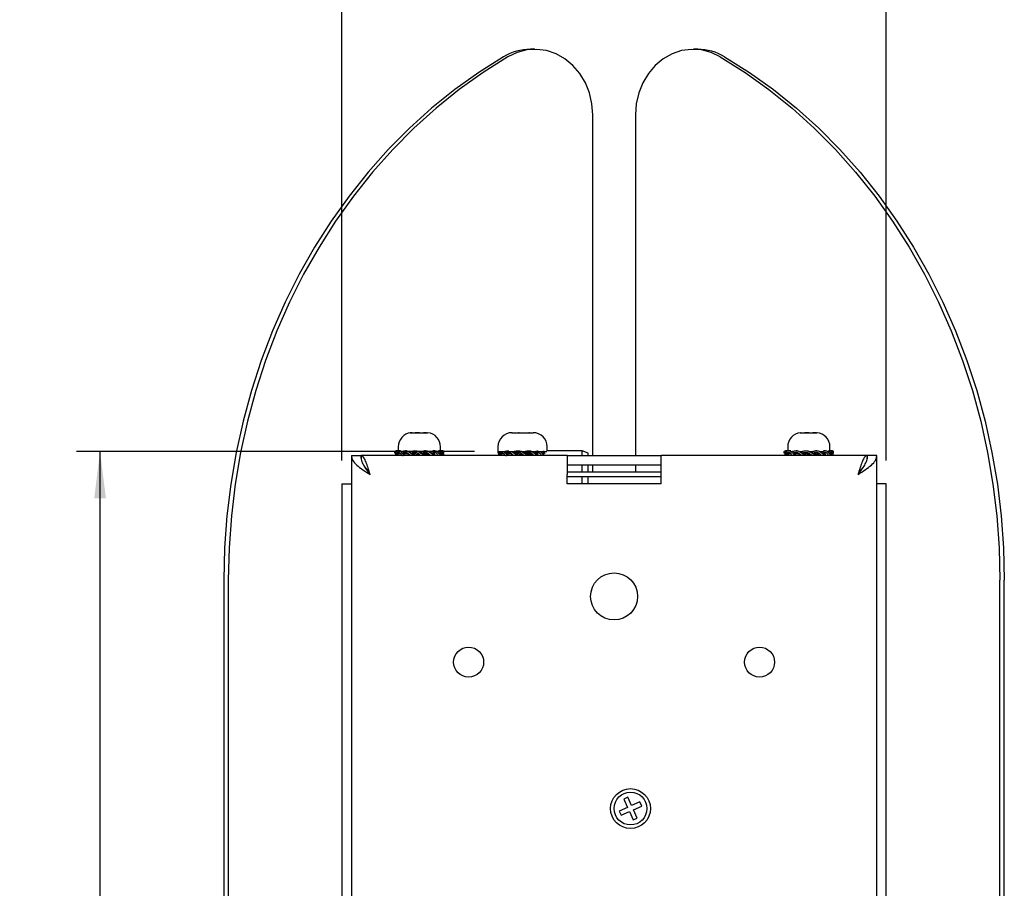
# Model space of a CAD drawing. Header units: millimetres. Extents: x 32 to 2082, y 47 to 1482.
# Tile 8 of 10: x 1032 to 1242, y 1042 to 1227. Entities that reach past the tile are written whole.
import ezdxf

# ---------------------------------------------------------------- set-up
doc = ezdxf.new("R2010")
doc.units = ezdxf.units.MM
doc.header["$LTSCALE"] = 5
doc.linetypes.add('SLD-Solido', pattern=[0])
doc.layers.add('QUOTE', color=1, linetype='SLD-Solido')
doc.styles.add('SLDTEXTSTYLE3', font='GOTHIC.TTF', dxfattribs={"width": 0.913})
doc.dimstyles.new('SLDDIMSTYLE0', dxfattribs={"dimtxt": 13.229167, "dimasz": 10, "dimexe": 0, "dimexo": 0.0625, "dimgap": 3.307292, "dimtad": 1, "dimdec": 1, "dimrnd": 1e-09, "dimzin": 12, "dimdsep": 46, "dimtxsty": 'SLDTEXTSTYLE3', "dimsah": 1, "dimcen": 0.09, "dimadec": 0, "dimazin": 3, "dimtfac": 1, "dimtdec": 1, "dimtofl": 0, "dimtmove": 0, "dimatfit": 3, "dimfxl": 1, "dimfrac": 2, "dimtolj": 1, "dimtzin": 12, "dimarcsym": 0})

# ---------------------------------------------------------------- blocks, each defined once
blk = doc.blocks.new('_D_3')
at = {"layer": 'QUOTE', "transparency": 16777216}
for p, q in [((1128.94, 1134.87), (1044.14, 1134.87)), ((1049.14, 856.98), (1049.14, 1134.87)), ((1099.79, 856.98), (1044.14, 856.98))]:
    blk.add_line(p, q, dxfattribs=at)
for points in [[(1049.14, 1134.87), (1047.89, 1124.87), (1050.39, 1124.87)], [(1049.14, 856.98), (1050.39, 866.98), (1047.89, 866.98)]]:
    blk.add_solid(points, dxfattribs=at)
at = {"layer": 'QUOTE', "transparency": 16777216, "insert": (1032.24, 978.8), "char_height": 13.229, "attachment_point": 1, "rotation": 90, "style": 'SLDTEXTSTYLE3'}
blk.add_mtext('277,9', dxfattribs=at)
blk = doc.blocks.new('_D_4')
at = {"layer": 'QUOTE', "transparency": 16777216}
for p, q in [((1100.69, 1132.98), (1100.69, 1275.57)), ((1216.69, 1132.98), (1216.69, 1275.57)), ((1100.69, 1270.57), (1216.69, 1270.57))]:
    blk.add_line(p, q, dxfattribs=at)
for points in [[(1100.69, 1270.57), (1110.69, 1269.32), (1110.69, 1271.82)], [(1216.69, 1270.57), (1206.69, 1271.82), (1206.69, 1269.32)]]:
    blk.add_solid(points, dxfattribs=at)
at = {"layer": 'QUOTE', "transparency": 16777216, "insert": (1149.57, 1287.47), "char_height": 13.229, "attachment_point": 1, "style": 'SLDTEXTSTYLE3'}
blk.add_mtext('116', dxfattribs=at)

msp = doc.modelspace()

# ---------------------------------------------------------------- linework, layer by layer
for p, q in [((1141.8, 1220.57), (1140.86, 1220.57)), ((1176.52, 1220.57), (1175.58, 1220.57)), ((1154.16, 1133.98), (1154.16, 1206.57)), ((1163.22, 1206.57), (1163.22, 1133.98)), ((1136.95, 1138.87), (1136.91, 1138.87)), ((1136.91, 1138.87), (1136.98, 1138.87)), ((1136.94, 1138.87), (1136.95, 1138.87)), ((1136.98, 1138.87), (1136.95, 1138.87)), ((1136.98, 1138.87), (1138.29, 1138.87)), ((1138.29, 1138.87), (1138.36, 1138.87)), ((1138.49, 1138.87), (1138.29, 1138.87)), ((1138.36, 1138.87), (1138.49, 1138.87)), ((1138.49, 1138.87), (1140.52, 1138.87)), ((1140.52, 1138.87), (1140.64, 1138.87)), ((1140.69, 1138.87), (1140.52, 1138.87)), ((1140.64, 1138.87), (1140.69, 1138.87)), ((1140.69, 1138.87), (1141.44, 1138.87)), ((1112.69, 1135.87), (1112.69, 1135.02)), ((1121.69, 1135.02), (1121.69, 1135.87)), ((1133.94, 1135.87), (1133.94, 1134.87)), ((1144.44, 1134.98), (1144.44, 1135.87)), ((1195.69, 1135.87), (1195.69, 1134.99)), ((1204.69, 1134.99), (1204.69, 1135.87)), ((1102.69, 1133.98), (1104.69, 1133.98)), ((1102.69, 1133.98), (1102.69, 856.98)), ((1104.79, 1133.98), (1104.79, 1133.32)), ((1148.69, 1133.98), (1104.79, 1133.98)), ((1111.95, 1134.87), (1112.11, 1135.01)), ((1111.97, 1134.48), (1111.95, 1134.87)), ((1112.2, 1134.48), (1111.97, 1134.48)), ((1112.07, 1134.38), (1112.06, 1133.98)), ((1112.3, 1134.38), (1112.07, 1134.38)), ((1112.2, 1134.48), (1112.14, 1134.87)), ((1112.69, 1135.02), (1112.16, 1135.02)), ((1112.51, 1134.48), (1112.2, 1134.48)), ((1112.51, 1134.48), (1113.11, 1134.53)), ((1112.59, 1134.38), (1112.59, 1133.98)), ((1113.18, 1134.38), (1112.59, 1134.38)), ((1113.18, 1135.02), (1112.75, 1135.02)), ((1113.41, 1134.48), (1113.33, 1134.87)), ((1113.59, 1134.48), (1113.41, 1134.48)), ((1113.59, 1134.48), (1114.04, 1134.53)), ((1114.02, 1134.38), (1113.98, 1134.38)), ((1114.02, 1134.38), (1114.03, 1133.98)), ((1114.73, 1134.38), (1114.02, 1134.38)), ((1114.47, 1135.02), (1114.23, 1135.02)), ((1114.73, 1134.33), (1114.9, 1134.33)), ((1114.81, 1134.33), (1114.82, 1133.98)), ((1115.05, 1134.87), (1115.24, 1134.87)), ((1115.3, 1134.77), (1115.22, 1134.83)), ((1115.38, 1134.48), (1115.28, 1134.87)), ((1115.38, 1134.48), (1115.59, 1134.53)), ((1115.38, 1134.48), (1115.38, 1134.48)), ((1116.07, 1134.38), (1116.1, 1133.98)), ((1116.47, 1134.38), (1116.07, 1134.38)), ((1116.29, 1135.02), (1116.28, 1135.02)), ((1116.48, 1134.33), (1117.06, 1134.33)), ((1116.52, 1134.33), (1116.54, 1133.98)), ((1116.98, 1134.87), (1117.19, 1134.87)), ((1117.05, 1134.83), (1117.18, 1134.83)), ((1117.22, 1134.71), (1117.19, 1134.87)), ((1117.25, 1134.87), (1117.61, 1134.87)), ((1117.53, 1134.48), (1117.7, 1134.48)), ((1117.7, 1134.48), (1117.61, 1134.87)), ((1118.52, 1135.02), (1118.3, 1135.02)), ((1118.35, 1134.38), (1118.38, 1133.98)), ((1118.36, 1134.38), (1118.35, 1134.38)), ((1118.36, 1134.38), (1118.37, 1134.33)), ((1118.37, 1134.33), (1118.39, 1133.98)), ((1118.37, 1134.33), (1118.92, 1134.33)), ((1119.2, 1134.87), (1119.86, 1134.87)), ((1119.65, 1134.48), (1119.92, 1134.48)), ((1119.92, 1134.48), (1119.86, 1134.87)), ((1120.02, 1134.38), (1120.4, 1134.38)), ((1120.5, 1135.02), (1120.08, 1135.02)), ((1120.4, 1134.38), (1120.42, 1133.98)), ((1120.4, 1134.37), (1120.43, 1134.33)), ((1120.91, 1134.87), (1121.57, 1134.87)), ((1121.81, 1135.02), (1121.29, 1135.02)), ((1121.29, 1134.48), (1121.6, 1134.48)), ((1121.56, 1134.38), (1121.81, 1134.38)), ((1121.6, 1134.48), (1121.57, 1134.87)), ((1122.21, 1135.02), (1121.81, 1135.02)), ((1121.81, 1134.38), (1121.82, 1133.98)), ((1121.97, 1134.87), (1122.42, 1134.87)), ((1122.11, 1134.48), (1122.4, 1134.48)), ((1122.3, 1134.38), (1122.31, 1133.98)), ((1122.4, 1134.48), (1122.42, 1134.87)), ((1133.94, 1134.87), (1134.13, 1134.87)), ((1133.97, 1134.48), (1133.95, 1134.87)), ((1134.2, 1134.48), (1133.97, 1134.48)), ((1134.07, 1134.38), (1134.06, 1133.98)), ((1134.3, 1134.38), (1134.07, 1134.38)), ((1134.2, 1134.48), (1134.14, 1134.87)), ((1134.17, 1134.87), (1144.38, 1134.87)), ((1134.51, 1134.48), (1134.2, 1134.48)), ((1134.47, 1134.4), (1134.59, 1134.38)), ((1134.51, 1134.48), (1135.11, 1134.53)), ((1134.59, 1134.38), (1134.59, 1133.98)), ((1135.18, 1134.38), (1134.59, 1134.38)), ((1135.41, 1134.48), (1135.33, 1134.87)), ((1135.59, 1134.48), (1135.41, 1134.48)), ((1135.59, 1134.48), (1136.04, 1134.53)), ((1136.02, 1134.38), (1135.98, 1134.38)), ((1136.02, 1134.38), (1136.03, 1133.98)), ((1136.73, 1134.38), (1136.02, 1134.38)), ((1136.73, 1134.33), (1136.9, 1134.33)), ((1136.81, 1134.33), (1136.82, 1133.98)), ((1137.3, 1134.77), (1137.22, 1134.83)), ((1137.38, 1134.48), (1137.28, 1134.87)), ((1137.38, 1134.48), (1137.59, 1134.53)), ((1137.38, 1134.48), (1137.38, 1134.48)), ((1138.07, 1134.38), (1138.1, 1133.98)), ((1138.47, 1134.38), (1138.07, 1134.38)), ((1138.48, 1134.33), (1139.06, 1134.33)), ((1138.52, 1134.33), (1138.54, 1133.98)), ((1139.05, 1134.83), (1139.18, 1134.83)), ((1139.22, 1134.71), (1139.19, 1134.87)), ((1139.19, 1133.98), (1139.19, 1134.24)), ((1139.53, 1134.48), (1139.7, 1134.48)), ((1139.59, 1134.87), (1139.61, 1134.87)), ((1139.7, 1134.48), (1139.61, 1134.87)), ((1140.35, 1134.38), (1140.38, 1133.98)), ((1140.36, 1134.38), (1140.35, 1134.38)), ((1140.36, 1134.38), (1140.37, 1134.33)), ((1140.37, 1134.33), (1140.39, 1133.98)), ((1140.37, 1134.33), (1140.92, 1134.33)), ((1141.65, 1134.48), (1141.92, 1134.48)), ((1141.82, 1134.87), (1141.86, 1134.87)), ((1141.92, 1134.48), (1141.86, 1134.87)), ((1142.02, 1134.38), (1142.4, 1134.38)), ((1142.4, 1134.38), (1142.42, 1133.98)), ((1142.4, 1134.37), (1142.43, 1134.33)), ((1143.29, 1134.48), (1143.6, 1134.48)), ((1143.53, 1134.87), (1143.57, 1134.87)), ((1143.57, 1134.87), (1143.76, 1135.01)), ((1143.6, 1134.48), (1143.57, 1134.87)), ((1151.89, 1134.98), (1144.44, 1134.98)), ((1148.69, 1133.98), (1148.69, 1129.98)), ((1148.69, 1133.98), (1168.69, 1133.98)), ((1153.19, 1134.48), (1151.89, 1134.98)), ((1151.89, 1133.98), (1151.89, 1134.98)), ((1153.19, 1133.98), (1153.19, 1134.48)), ((1168.69, 1129.98), (1168.69, 1133.98)), ((1212.59, 1133.98), (1168.69, 1133.98)), ((1194.94, 1134.48), (1194.91, 1134.87)), ((1195.32, 1134.48), (1194.94, 1134.48)), ((1195.09, 1134.38), (1195.08, 1133.98)), ((1195.38, 1134.38), (1195.09, 1134.38)), ((1195.71, 1135.02), (1195.19, 1135.02)), ((1195.33, 1134.48), (1195.26, 1134.87)), ((1195.63, 1134.48), (1195.33, 1134.48)), ((1195.63, 1134.48), (1196.21, 1134.53)), ((1195.76, 1134.38), (1195.77, 1133.98)), ((1196.4, 1134.38), (1195.76, 1134.38)), ((1196.34, 1135.02), (1195.94, 1135.02)), ((1196.68, 1134.48), (1196.59, 1134.87)), ((1196.84, 1134.48), (1196.68, 1134.48)), ((1196.84, 1134.48), (1197.25, 1134.53)), ((1197.14, 1134.38), (1196.99, 1134.38)), ((1197.31, 1134.38), (1197.33, 1133.98)), ((1197.98, 1134.38), (1197.31, 1134.38)), ((1197.73, 1135.02), (1197.52, 1135.02)), ((1197.98, 1134.33), (1198.23, 1134.33)), ((1198.06, 1134.33), (1198.07, 1133.98)), ((1198.34, 1134.87), (1198.58, 1134.87)), ((1198.5, 1134.83), (1198.59, 1134.83)), ((1198.62, 1134.71), (1198.58, 1134.87)), ((1198.59, 1134.87), (1198.63, 1134.87)), ((1198.73, 1134.48), (1198.63, 1134.87)), ((1198.71, 1134.48), (1198.73, 1134.48)), ((1199.43, 1134.38), (1199.46, 1133.98)), ((1199.78, 1134.38), (1199.43, 1134.38)), ((1199.65, 1135.02), (1199.61, 1135.02)), ((1199.78, 1134.33), (1200.36, 1134.33)), ((1199.82, 1134.33), (1199.84, 1133.98)), ((1200.29, 1134.87), (1200.5, 1134.87)), ((1200.36, 1134.83), (1200.51, 1134.83)), ((1200.53, 1134.73), (1200.5, 1134.87)), ((1200.57, 1134.87), (1200.98, 1134.87)), ((1200.89, 1134.48), (1201.07, 1134.48)), ((1201.07, 1134.48), (1200.98, 1134.87)), ((1201.87, 1135.02), (1201.6, 1135.02)), ((1201.65, 1134.38), (1201.7, 1134.38)), ((1201.65, 1134.33), (1202.19, 1134.33)), ((1201.7, 1134.38), (1201.73, 1133.98)), ((1202.48, 1134.87), (1203.17, 1134.87)), ((1202.69, 1133.98), (1202.69, 1134)), ((1202.96, 1134.48), (1203.23, 1134.48)), ((1203.23, 1134.48), (1203.17, 1134.87)), ((1203.24, 1134.38), (1203.67, 1134.38)), ((1203.76, 1135.02), (1203.32, 1135.02)), ((1203.67, 1134.38), (1203.7, 1133.98)), ((1204.13, 1134.87), (1204.77, 1134.87)), ((1204.94, 1135.02), (1204.41, 1135.02)), ((1204.48, 1134.48), (1204.79, 1134.48)), ((1204.79, 1134.48), (1204.77, 1134.87)), ((1205.19, 1135.02), (1204.94, 1135.02)), ((1204.95, 1134.38), (1204.97, 1133.98)), ((1204.96, 1134.87), (1205.46, 1134.87)), ((1205.06, 1134.48), (1205.44, 1134.48)), ((1205.29, 1134.38), (1205.29, 1133.98)), ((1205.44, 1134.48), (1205.46, 1134.87)), ((1212.59, 1133.98), (1212.59, 1133.32)), ((1214.69, 1133.98), (1212.69, 1133.98)), ((1214.69, 856.98), (1214.69, 1133.98)), ((1168.69, 1131.98), (1148.69, 1131.98)), ((1151.89, 1130.48), (1151.89, 1131.98)), ((1153.19, 1130.48), (1153.19, 1131.98)), ((1154.16, 1130.48), (1154.16, 1131.98)), ((1163.22, 1131.98), (1163.22, 1130.48)), ((1168.69, 1130.48), (1148.69, 1130.48)), ((1148.69, 1127.98), (1148.69, 1129.98)), ((1168.69, 1129.48), (1148.69, 1129.48)), ((1151.89, 1127.98), (1151.89, 1129.48)), ((1153.19, 1127.98), (1153.19, 1129.48)), ((1168.69, 1127.98), (1168.69, 1129.98)), ((1100.69, 1127.98), (1100.69, 862.98)), ((1100.69, 1127.98), (1102.69, 1127.98)), ((1168.69, 1127.98), (1148.69, 1127.98)), ((1216.69, 1127.98), (1214.69, 1127.98)), ((1216.69, 862.98), (1216.69, 1127.98)), ((1075.52, 1107.48), (1075.52, 883.48)), ((1076.46, 1107.48), (1076.46, 883.48)), ((1240.91, 883.48), (1240.91, 1107.48)), ((1241.85, 883.48), (1241.85, 1107.48)), ((1161.65, 1061.18), (1160.78, 1060.8)), ((1160.78, 1060.8), (1161.57, 1059.02)), ((1162.43, 1059.4), (1161.65, 1061.18)), ((1164.21, 1060.19), (1162.43, 1059.4)), ((1164.59, 1059.32), (1164.21, 1060.19)), ((1161.57, 1059.02), (1159.79, 1058.24)), ((1159.79, 1058.24), (1160.17, 1057.38)), ((1160.17, 1057.38), (1161.95, 1058.16)), ((1161.95, 1058.16), (1162.73, 1056.38)), ((1162.81, 1058.54), (1164.59, 1059.32)), ((1163.59, 1056.76), (1162.81, 1058.54)), ((1162.73, 1056.38), (1163.59, 1056.76))]:
    msp.add_line(p, q)
at = {"flags": 128}
for points in [[(1154.16, 1206.57), (1153.98, 1208.95), (1153.44, 1211.26), (1152.57, 1213.44), (1151.38, 1215.42), (1149.91, 1217.13), (1148.2, 1218.54), (1146.31, 1219.6), (1144.28, 1220.28), (1142.18, 1220.56), (1140.08, 1220.43), (1138.02, 1219.9), (1136.07, 1218.97)], [(1181.3, 1218.97), (1179.36, 1219.9), (1177.3, 1220.43), (1175.19, 1220.56), (1173.09, 1220.28), (1171.07, 1219.6), (1169.17, 1218.54), (1167.47, 1217.13), (1166, 1215.42), (1164.81, 1213.44), (1163.93, 1211.26), (1163.4, 1208.95), (1163.22, 1206.57)], [(1135.13, 1218.97), (1129.85, 1215.64), (1124.74, 1211.98), (1119.81, 1208.01), (1115.08, 1203.74), (1110.56, 1199.19), (1106.26, 1194.37), (1102.21, 1189.29), (1098.4, 1183.96), (1094.86, 1178.41), (1091.58, 1172.65), (1088.59, 1166.7), (1085.89, 1160.57), (1083.49, 1154.28), (1081.4, 1147.86), (1079.61, 1141.31), (1078.14, 1134.67), (1077, 1127.94), (1076.18, 1121.15), (1075.68, 1114.33), (1075.52, 1107.48)], [(1136.07, 1218.97), (1130.79, 1215.64), (1125.68, 1211.98), (1120.75, 1208.01), (1116.01, 1203.74), (1111.5, 1199.19), (1107.2, 1194.37), (1103.15, 1189.29), (1099.34, 1183.96), (1095.8, 1178.41), (1092.52, 1172.65), (1089.53, 1166.7), (1086.83, 1160.57), (1084.43, 1154.28), (1082.33, 1147.86), (1080.55, 1141.31), (1079.08, 1134.67), (1077.94, 1127.94), (1077.12, 1121.15), (1076.62, 1114.33), (1076.46, 1107.48)], [(1181.3, 1218.97), (1186.59, 1215.64), (1191.7, 1211.98), (1196.63, 1208.01), (1201.36, 1203.74), (1205.88, 1199.19), (1210.17, 1194.37), (1214.23, 1189.29), (1218.03, 1183.96), (1221.58, 1178.41), (1224.85, 1172.65), (1227.84, 1166.7), (1230.54, 1160.57), (1232.94, 1154.28), (1235.04, 1147.86), (1236.82, 1141.31), (1238.29, 1134.67), (1239.44, 1127.94), (1240.26, 1121.15), (1240.75, 1114.33), (1240.91, 1107.48)], [(1182.24, 1218.97), (1187.52, 1215.64), (1192.64, 1211.98), (1197.57, 1208.01), (1202.3, 1203.74), (1206.82, 1199.19), (1211.11, 1194.37), (1215.17, 1189.29), (1218.97, 1183.96), (1222.52, 1178.41), (1225.79, 1172.65), (1228.78, 1166.7), (1231.48, 1160.57), (1233.88, 1154.28), (1235.98, 1147.86), (1237.76, 1141.31), (1239.23, 1134.67), (1240.37, 1127.94), (1241.2, 1121.15), (1241.69, 1114.33), (1241.85, 1107.48)], [(1114.04, 1134.53), (1114.04, 1134.53), (1114.04, 1134.53)], [(1115.59, 1134.53), (1115.59, 1134.53), (1115.59, 1134.53)], [(1136.04, 1134.53), (1136.04, 1134.53), (1136.04, 1134.53)], [(1137.59, 1134.53), (1137.59, 1134.53), (1137.59, 1134.53)], [(1196.21, 1134.53), (1196.21, 1134.53), (1196.21, 1134.53)], [(1197.25, 1134.53), (1197.25, 1134.53), (1197.25, 1134.53)]]:
    msp.add_lwpolyline(points, dxfattribs=at)
for centre, radius in [((1158.69, 1103.98), 5), ((1127.69, 1089.98), 3.2), ((1189.69, 1089.98), 3.2), ((1162.19, 1058.78), 4.25), ((1162.19, 1058.78), 3.5)]:
    msp.add_circle(centre, radius)
for centre, radius, start, end in [((1140.89, 1209.36), 11.21, 90.1728, 120.9274), ((1176.48, 1209.36), 11.21, 59.0726, 89.8272), ((1115.69, 1135.87), 3, 96.0883, 180), ((1118.69, 1135.87), 3, 0, 83.896), ((1136.94, 1135.87), 3, 90, 180), ((1141.44, 1135.87), 3, 0, 90), ((1198.69, 1135.87), 3, 94.6828, 180), ((1201.69, 1135.87), 3, 0, 85.3053)]:
    msp.add_arc(centre, radius, start, end)
for centre, major_axis, ratio, start_param, end_param in [((1117.19, 1153.36), (-2.61, 65.15), 0.05153, 1.864357, 1.865146), ((1117.19, 1153.36), (-3.8, 65.15), 0.029092, 1.86472, 1.865509), ((1139.19, 1153.36), (-2.61, 65.15), 0.05153, 1.864357, 1.865146), ((1139.19, 1153.36), (-3.8, 65.15), 0.029092, 1.86472, 1.865509), ((1200.19, 1153.36), (-2.84, 65.15), 0.048543, 1.864303, 1.865092), ((1200.19, 1153.36), (-3.93, 65.15), 0.024865, 1.864919, 1.865708)]:
    msp.add_ellipse(centre, major_axis=major_axis, ratio=ratio, start_param=start_param, end_param=end_param)
for points, knots in [([(1115.65, 1138.85), (1115.61, 1138.86), (1115.53, 1138.86), (1115.39, 1138.86), (1115.28, 1138.84), (1115.23, 1138.83)], [0, 0, 0, 0, 0.269657, 0.634584, 1, 1, 1, 1]), ([(1115.23, 1138.83), (1115.34, 1138.84), (1115.57, 1138.86), (1115.9, 1138.86), (1116.24, 1138.86), (1116.46, 1138.84), (1116.57, 1138.83)], [0, 0, 0, 0, 0.249045, 0.498608, 0.749136, 1, 1, 1, 1]), ([(1117.19, 1138.85), (1117.07, 1138.86), (1116.78, 1138.86), (1116.48, 1138.86), (1116.3, 1138.85), (1116.28, 1138.85)], [0, 0, 0, 0, 0.398071, 0.936781, 1, 1, 1, 1]), ([(1116.57, 1138.83), (1116.74, 1138.84), (1117.06, 1138.86), (1117.55, 1138.86), (1118.04, 1138.86), (1118.37, 1138.84), (1118.53, 1138.83)], [0, 0, 0, 0, 0.249045, 0.498608, 0.749136, 1, 1, 1, 1]), ([(1118.72, 1138.85), (1118.64, 1138.86), (1118.44, 1138.86), (1118.23, 1138.86), (1118.11, 1138.85), (1118.1, 1138.85)], [0, 0, 0, 0, 0.3980713, 0.9367807, 1, 1, 1, 1]), ([(1118.53, 1138.83), (1118.58, 1138.84), (1118.68, 1138.86), (1118.83, 1138.86), (1118.94, 1138.86), (1119, 1138.85), (1119.01, 1138.85)], [0, 0, 0, 0, 0.31988, 0.640425, 0.96221, 1, 1, 1, 1]), ([(1198.44, 1138.86), (1198.43, 1138.86), (1198.4, 1138.85), (1198.36, 1138.84), (1198.34, 1138.83)], [0, 0, 0, 0, 0.3558133, 1, 1, 1, 1]), ([(1198.34, 1138.83), (1198.47, 1138.84), (1198.74, 1138.86), (1199.14, 1138.86), (1199.53, 1138.86), (1199.8, 1138.84), (1199.93, 1138.83)], [0, 0, 0, 0, 0.249045, 0.498608, 0.749136, 1, 1, 1, 1]), ([(1200.19, 1138.84), (1200.12, 1138.85), (1199.9, 1138.86), (1199.61, 1138.86), (1199.38, 1138.86), (1199.31, 1138.86)], [0, 0, 0, 0, 0.235226, 0.762791, 1, 1, 1, 1]), ([(1199.93, 1138.83), (1200.09, 1138.84), (1200.39, 1138.86), (1200.85, 1138.86), (1201.32, 1138.86), (1201.62, 1138.84), (1201.78, 1138.83)], [0, 0, 0, 0, 0.249045, 0.498608, 0.749136, 1, 1, 1, 1]), ([(1201.81, 1138.84), (1201.75, 1138.85), (1201.56, 1138.86), (1201.31, 1138.86), (1201.12, 1138.86), (1201.06, 1138.86)], [0, 0, 0, 0, 0.235226, 0.762791, 1, 1, 1, 1]), ([(1201.78, 1138.83), (1201.8, 1138.84), (1201.84, 1138.86), (1201.89, 1138.86), (1201.92, 1138.86), (1201.93, 1138.86)], [0, 0, 0, 0, 0.407812, 0.816474, 1, 1, 1, 1]), ([(1106.69, 1129.98), (1106.54, 1130.45), (1106.26, 1131.39), (1105.83, 1132.63), (1105.41, 1133.53), (1105.06, 1133.94), (1104.85, 1133.97), (1104.79, 1133.98)], [0, 0, 0, 0, 0.224324, 0.448684, 0.673044, 0.897403, 1, 1, 1, 1]), ([(1112.16, 1134.61), (1112.14, 1134.61), (1112.07, 1134.6), (1112.01, 1134.53), (1111.97, 1134.48)], [0, 0, 0, 0, 0.344818, 1, 1, 1, 1]), ([(1112.28, 1134.53), (1112.28, 1134.51), (1112.25, 1134.44), (1112.2, 1134.38), (1112.15, 1134.38), (1112.13, 1134.39)], [0, 0, 0, 0, 0.10983, 0.537115, 1, 1, 1, 1]), ([(1112.14, 1134.87), (1112.3, 1134.93), (1112.57, 1135.03), (1112.95, 1135.03), (1113.21, 1134.86), (1113.33, 1134.7), (1113.38, 1134.64)], [0, 0, 0, 0, 0.373436, 0.644371, 0.858015, 1, 1, 1, 1]), ([(1113.88, 1134), (1113.77, 1133.99), (1113.57, 1133.98), (1113.31, 1134.19), (1113.15, 1134.44), (1112.98, 1134.58), (1112.79, 1134.63), (1112.52, 1134.6), (1112.32, 1134.53), (1112.2, 1134.48)], [0, 0, 0, 0, 0.178254, 0.337793, 0.46766, 0.548356, 0.649931, 0.793424, 1, 1, 1, 1]), ([(1112.54, 1134), (1112.51, 1133.99), (1112.44, 1133.99), (1112.35, 1134.19), (1112.31, 1134.41), (1112.28, 1134.47), (1112.28, 1134.47)], [0, 0, 0, 0, 0.370328, 0.701778, 0.971581, 1, 1, 1, 1]), ([(1112.37, 1134.65), (1112.37, 1134.64), (1112.39, 1134.58), (1112.42, 1134.46), (1112.49, 1134.36), (1112.55, 1134.37), (1112.59, 1134.38)], [0, 0, 0, 0, 0.03958, 0.251932, 0.512198, 1, 1, 1, 1]), ([(1113.33, 1134.87), (1113.56, 1134.93), (1113.96, 1135.03), (1114.51, 1135.03), (1114.9, 1134.86), (1115.14, 1134.64), (1115.34, 1134.46), (1115.66, 1134.36), (1115.91, 1134.37), (1116.07, 1134.38)], [0, 0, 0, 0, 0.245761, 0.424065, 0.564665, 0.667384, 0.740926, 0.831063, 1, 1, 1, 1]), ([(1115.87, 1134), (1115.72, 1133.99), (1115.42, 1133.98), (1115.04, 1134.19), (1114.81, 1134.44), (1114.56, 1134.58), (1114.28, 1134.63), (1113.89, 1134.6), (1113.59, 1134.53), (1113.41, 1134.48)], [0, 0, 0, 0, 0.178254, 0.337793, 0.46766, 0.548356, 0.649931, 0.793424, 1, 1, 1, 1]), ([(1113.52, 1134.48), (1113.57, 1134.45), (1113.73, 1134.35), (1113.9, 1134.37), (1114.02, 1134.38)], [0, 0, 0, 0, 0.341356, 1, 1, 1, 1]), ([(1113.57, 1133.99), (1113.61, 1133.98), (1113.67, 1133.98), (1113.72, 1134), (1113.73, 1134.01)], [0, 0, 0, 0, 0.702447, 1, 1, 1, 1]), ([(1114.04, 1134.53), (1114.08, 1134.54), (1114.14, 1134.56), (1114.22, 1134.58), (1114.29, 1134.59), (1114.34, 1134.6), (1114.37, 1134.6), (1114.38, 1134.61)], [0, 0, 0, 0, 0.368891, 0.55374, 0.738722, 0.923988, 1, 1, 1, 1]), ([(1114.41, 1134.38), (1114.36, 1134.38), (1114.3, 1134.39), (1114.2, 1134.42), (1114.12, 1134.46), (1114.07, 1134.5), (1114.04, 1134.53), (1114.04, 1134.53)], [0, 0, 0, 0, 0.315539, 0.515571, 0.749921, 0.986571, 1, 1, 1, 1]), ([(1115.28, 1134.87), (1115.54, 1134.93), (1115.98, 1135.03), (1116.6, 1135.03), (1117.04, 1134.86), (1117.3, 1134.64), (1117.53, 1134.46), (1117.89, 1134.36), (1118.17, 1134.37), (1118.35, 1134.38)], [0, 0, 0, 0, 0.245761, 0.424065, 0.564665, 0.667384, 0.740926, 0.831063, 1, 1, 1, 1]), ([(1117.83, 1134.01), (1117.76, 1134.01), (1117.52, 1134.02), (1117.2, 1134.19), (1116.93, 1134.44), (1116.66, 1134.58), (1116.34, 1134.63), (1115.9, 1134.6), (1115.57, 1134.53), (1115.38, 1134.48)], [0, 0, 0, 0, 0.085693, 0.263203, 0.407698, 0.497483, 0.610499, 0.770155, 1, 1, 1, 1]), ([(1115.59, 1134.53), (1115.65, 1134.54), (1115.76, 1134.56), (1115.89, 1134.59), (1116.01, 1134.6), (1116.09, 1134.61), (1116.18, 1134.62), (1116.24, 1134.62), (1116.28, 1134.62), (1116.3, 1134.62)], [0, 0, 0, 0, 0.237388, 0.475148, 0.594911, 0.714796, 0.835153, 0.955866, 1, 1, 1, 1]), ([(1116.08, 1134.38), (1116.04, 1134.38), (1115.95, 1134.39), (1115.83, 1134.42), (1115.7, 1134.46), (1115.63, 1134.5), (1115.59, 1134.53), (1115.59, 1134.53)], [0, 0, 0, 0, 0.208548, 0.51547, 0.749646, 0.98656, 1, 1, 1, 1]), ([(1117.22, 1134.72), (1117.19, 1134.74), (1117.14, 1134.78), (1117.08, 1134.81), (1117.05, 1134.83)], [0, 0, 0, 0, 0.549555, 1, 1, 1, 1]), ([(1117.22, 1134.71), (1117.25, 1134.69), (1117.29, 1134.65), (1117.36, 1134.6), (1117.41, 1134.56), (1117.47, 1134.52), (1117.51, 1134.5), (1117.53, 1134.48)], [0, 0, 0, 0, 0.249677, 0.436936, 0.624212, 0.749255, 1, 1, 1, 1]), ([(1118.13, 1134.37), (1118.11, 1134.37), (1118.02, 1134.37), (1117.88, 1134.38), (1117.72, 1134.41), (1117.6, 1134.45), (1117.56, 1134.47), (1117.55, 1134.48)], [0, 0, 0, 0, 0.115761, 0.424366, 0.732363, 0.939425, 1, 1, 1, 1]), ([(1117.61, 1134.87), (1117.84, 1134.93), (1118.25, 1135.03), (1118.81, 1135.03), (1119.21, 1134.86), (1119.45, 1134.64), (1119.65, 1134.46), (1119.98, 1134.36), (1120.23, 1134.37), (1120.4, 1134.38)], [0, 0, 0, 0, 0.245761, 0.424065, 0.564665, 0.667384, 0.740926, 0.831063, 1, 1, 1, 1]), ([(1120.19, 1134), (1120.03, 1133.99), (1119.73, 1133.98), (1119.35, 1134.19), (1119.11, 1134.44), (1118.86, 1134.58), (1118.58, 1134.63), (1118.18, 1134.6), (1117.88, 1134.53), (1117.7, 1134.48)], [0, 0, 0, 0, 0.178254, 0.337793, 0.46766, 0.548356, 0.649931, 0.793424, 1, 1, 1, 1]), ([(1118.19, 1134.62), (1118.22, 1134.62), (1118.31, 1134.62), (1118.42, 1134.61), (1118.53, 1134.58), (1118.64, 1134.54), (1118.75, 1134.47), (1118.84, 1134.4), (1118.89, 1134.36), (1118.92, 1134.33)], [0, 0, 0, 0, 0.13607, 0.311295, 0.399415, 0.573669, 0.753283, 0.844799, 1, 1, 1, 1]), ([(1119.77, 1133.99), (1119.67, 1133.98), (1119.46, 1133.98), (1119.11, 1134.07), (1118.91, 1134.24), (1118.8, 1134.33)], [0, 0, 0, 0, 0.279558, 0.61678, 1, 1, 1, 1]), ([(1119.86, 1134.87), (1120.02, 1134.93), (1120.3, 1135.03), (1120.7, 1135.03), (1120.97, 1134.86), (1121.14, 1134.64), (1121.29, 1134.46), (1121.51, 1134.36), (1121.69, 1134.37), (1121.81, 1134.38)], [0, 0, 0, 0, 0.245761, 0.424065, 0.564665, 0.667384, 0.740926, 0.831063, 1, 1, 1, 1]), ([(1121.67, 1134), (1121.55, 1133.99), (1121.34, 1133.98), (1121.07, 1134.19), (1120.91, 1134.44), (1120.73, 1134.58), (1120.53, 1134.63), (1120.25, 1134.6), (1120.04, 1134.53), (1119.92, 1134.48)], [0, 0, 0, 0, 0.178254, 0.337793, 0.46766, 0.548356, 0.649931, 0.793424, 1, 1, 1, 1]), ([(1120.18, 1134.56), (1120.18, 1134.56), (1120.21, 1134.55), (1120.25, 1134.52), (1120.31, 1134.47), (1120.36, 1134.42), (1120.38, 1134.39), (1120.39, 1134.38)], [0, 0, 0, 0, 0.069589, 0.325074, 0.58914, 0.855557, 1, 1, 1, 1]), ([(1120.89, 1133.99), (1120.82, 1133.98), (1120.67, 1133.98), (1120.5, 1134.03), (1120.42, 1134.11), (1120.41, 1134.13)], [0, 0, 0, 0, 0.415107, 0.915836, 1, 1, 1, 1]), ([(1121.57, 1134.87), (1121.64, 1134.93), (1121.74, 1135.03), (1121.89, 1135.03), (1121.99, 1134.86), (1122.05, 1134.64), (1122.11, 1134.46), (1122.19, 1134.36), (1122.26, 1134.37), (1122.3, 1134.38)], [0, 0, 0, 0, 0.245761, 0.4240651, 0.5646655, 0.6673843, 0.7409265, 0.831063, 1, 1, 1, 1]), ([(1122.25, 1134), (1122.21, 1133.99), (1122.13, 1133.98), (1122.03, 1134.19), (1121.97, 1134.44), (1121.9, 1134.58), (1121.83, 1134.63), (1121.72, 1134.6), (1121.64, 1134.53), (1121.6, 1134.48)], [0, 0, 0, 0, 0.178254, 0.337793, 0.46766, 0.548356, 0.649931, 0.793424, 1, 1, 1, 1]), ([(1122.42, 1134.87), (1122.37, 1134.94), (1122.3, 1135.03), (1122.23, 1135.01), (1122.21, 1135)], [0, 0, 0, 0, 0.780987, 1, 1, 1, 1]), ([(1134.16, 1134.61), (1134.14, 1134.61), (1134.07, 1134.6), (1134.01, 1134.53), (1133.97, 1134.48)], [0, 0, 0, 0, 0.344818, 1, 1, 1, 1]), ([(1134.28, 1134.53), (1134.28, 1134.51), (1134.25, 1134.44), (1134.2, 1134.38), (1134.15, 1134.38), (1134.13, 1134.39)], [0, 0, 0, 0, 0.10983, 0.537115, 1, 1, 1, 1]), ([(1135.88, 1134), (1135.77, 1133.99), (1135.57, 1133.98), (1135.31, 1134.19), (1135.15, 1134.44), (1134.98, 1134.58), (1134.79, 1134.63), (1134.52, 1134.6), (1134.32, 1134.53), (1134.2, 1134.48)], [0, 0, 0, 0, 0.178254, 0.337793, 0.46766, 0.548356, 0.649931, 0.793424, 1, 1, 1, 1]), ([(1134.54, 1134), (1134.51, 1133.99), (1134.44, 1133.99), (1134.35, 1134.19), (1134.3, 1134.41), (1134.28, 1134.47), (1134.27, 1134.48)], [0, 0, 0, 0, 0.366756, 0.695008, 0.962209, 1, 1, 1, 1]), ([(1135.15, 1134.87), (1135.18, 1134.85), (1135.26, 1134.81), (1135.33, 1134.71), (1135.38, 1134.64)], [0, 0, 0, 0, 0.307121, 1, 1, 1, 1]), ([(1135.33, 1134.87), (1135.56, 1134.94), (1135.85, 1135.03), (1136.16, 1135.01), (1136.23, 1135)], [0, 0, 0, 0, 0.780987, 1, 1, 1, 1]), ([(1137.87, 1134), (1137.72, 1133.99), (1137.42, 1133.98), (1137.04, 1134.19), (1136.81, 1134.44), (1136.56, 1134.58), (1136.28, 1134.63), (1135.89, 1134.6), (1135.59, 1134.53), (1135.41, 1134.48)], [0, 0, 0, 0, 0.178254, 0.337793, 0.46766, 0.548356, 0.649931, 0.793424, 1, 1, 1, 1]), ([(1135.52, 1134.48), (1135.57, 1134.45), (1135.73, 1134.35), (1135.9, 1134.37), (1136.02, 1134.38)], [0, 0, 0, 0, 0.341356, 1, 1, 1, 1]), ([(1135.57, 1133.99), (1135.61, 1133.98), (1135.67, 1133.98), (1135.72, 1134), (1135.73, 1134.01)], [0, 0, 0, 0, 0.702447, 1, 1, 1, 1]), ([(1136.04, 1134.53), (1136.08, 1134.54), (1136.14, 1134.56), (1136.22, 1134.58), (1136.29, 1134.59), (1136.34, 1134.6), (1136.37, 1134.6), (1136.38, 1134.61)], [0, 0, 0, 0, 0.368891, 0.55374, 0.738722, 0.923988, 1, 1, 1, 1]), ([(1136.41, 1134.38), (1136.36, 1134.38), (1136.3, 1134.39), (1136.2, 1134.42), (1136.12, 1134.46), (1136.07, 1134.5), (1136.04, 1134.53), (1136.04, 1134.53)], [0, 0, 0, 0, 0.315539, 0.515571, 0.749921, 0.986571, 1, 1, 1, 1]), ([(1136.81, 1134.87), (1136.85, 1134.85), (1136.98, 1134.8), (1137.14, 1134.64), (1137.34, 1134.46), (1137.66, 1134.36), (1137.91, 1134.37), (1138.07, 1134.38)], [0, 0, 0, 0, 0.0868758, 0.302331, 0.4565873, 0.6456507, 1, 1, 1, 1]), ([(1137.28, 1134.87), (1137.54, 1134.93), (1137.98, 1135.03), (1138.6, 1135.03), (1139.04, 1134.86), (1139.3, 1134.64), (1139.53, 1134.46), (1139.89, 1134.36), (1140.17, 1134.37), (1140.35, 1134.38)], [0, 0, 0, 0, 0.245761, 0.424065, 0.564665, 0.667384, 0.740926, 0.831063, 1, 1, 1, 1]), ([(1139.83, 1134.01), (1139.76, 1134.01), (1139.52, 1134.02), (1139.2, 1134.19), (1138.93, 1134.44), (1138.66, 1134.58), (1138.34, 1134.63), (1137.9, 1134.6), (1137.57, 1134.53), (1137.38, 1134.48)], [0, 0, 0, 0, 0.085276, 0.262867, 0.407428, 0.497254, 0.610322, 0.770051, 1, 1, 1, 1]), ([(1137.59, 1134.53), (1137.65, 1134.54), (1137.76, 1134.56), (1137.89, 1134.59), (1138.01, 1134.6), (1138.09, 1134.61), (1138.18, 1134.62), (1138.24, 1134.62), (1138.28, 1134.62), (1138.3, 1134.62)], [0, 0, 0, 0, 0.237388, 0.475148, 0.594911, 0.714796, 0.835153, 0.955866, 1, 1, 1, 1]), ([(1138.08, 1134.38), (1138.04, 1134.38), (1137.95, 1134.39), (1137.83, 1134.42), (1137.7, 1134.46), (1137.63, 1134.5), (1137.59, 1134.53), (1137.59, 1134.53)], [0, 0, 0, 0, 0.208548, 0.51547, 0.749646, 0.98656, 1, 1, 1, 1]), ([(1139.22, 1134.72), (1139.19, 1134.74), (1139.14, 1134.78), (1139.08, 1134.81), (1139.05, 1134.83)], [0, 0, 0, 0, 0.549555, 1, 1, 1, 1]), ([(1139.22, 1134.71), (1139.25, 1134.69), (1139.29, 1134.65), (1139.36, 1134.6), (1139.41, 1134.56), (1139.47, 1134.52), (1139.51, 1134.5), (1139.53, 1134.48)], [0, 0, 0, 0, 0.249677, 0.436936, 0.624212, 0.749255, 1, 1, 1, 1]), ([(1140.13, 1134.37), (1140.11, 1134.37), (1140.02, 1134.37), (1139.88, 1134.38), (1139.72, 1134.41), (1139.6, 1134.45), (1139.56, 1134.47), (1139.55, 1134.48)], [0, 0, 0, 0, 0.1157612, 0.4243663, 0.7323627, 0.9394249, 1, 1, 1, 1]), ([(1139.61, 1134.87), (1139.84, 1134.93), (1140.25, 1135.03), (1140.81, 1135.03), (1141.21, 1134.86), (1141.45, 1134.64), (1141.65, 1134.46), (1141.98, 1134.36), (1142.23, 1134.37), (1142.4, 1134.38)], [0, 0, 0, 0, 0.245761, 0.424065, 0.564665, 0.667384, 0.740926, 0.831063, 1, 1, 1, 1]), ([(1142.19, 1134), (1142.03, 1133.99), (1141.73, 1133.98), (1141.35, 1134.19), (1141.11, 1134.44), (1140.86, 1134.58), (1140.58, 1134.63), (1140.18, 1134.6), (1139.88, 1134.53), (1139.7, 1134.48)], [0, 0, 0, 0, 0.178254, 0.337793, 0.46766, 0.548356, 0.649931, 0.793424, 1, 1, 1, 1]), ([(1140.19, 1134.62), (1140.22, 1134.62), (1140.31, 1134.62), (1140.42, 1134.61), (1140.53, 1134.58), (1140.64, 1134.54), (1140.75, 1134.47), (1140.84, 1134.4), (1140.89, 1134.36), (1140.92, 1134.33)], [0, 0, 0, 0, 0.1360701, 0.3112947, 0.3994149, 0.5736688, 0.7532832, 0.8447985, 1, 1, 1, 1]), ([(1141.47, 1133.99), (1141.36, 1134.02), (1141.11, 1134.07), (1140.91, 1134.24), (1140.8, 1134.33)], [0, 0, 0, 0, 0.464708, 1, 1, 1, 1]), ([(1141.86, 1134.87), (1142.02, 1134.94), (1142.23, 1135.03), (1142.45, 1135.01), (1142.5, 1135)], [0, 0, 0, 0, 0.780987, 1, 1, 1, 1]), ([(1143.67, 1134), (1143.55, 1133.99), (1143.34, 1133.98), (1143.07, 1134.19), (1142.91, 1134.44), (1142.73, 1134.58), (1142.53, 1134.63), (1142.25, 1134.6), (1142.04, 1134.53), (1141.92, 1134.48)], [0, 0, 0, 0, 0.1782536, 0.3377933, 0.4676605, 0.5483555, 0.6499307, 0.7934239, 1, 1, 1, 1]), ([(1142.18, 1134.56), (1142.18, 1134.56), (1142.21, 1134.55), (1142.25, 1134.52), (1142.31, 1134.47), (1142.36, 1134.42), (1142.38, 1134.39), (1142.39, 1134.38)], [0, 0, 0, 0, 0.069589, 0.325074, 0.58914, 0.855557, 1, 1, 1, 1]), ([(1142.85, 1134.9), (1142.9, 1134.88), (1143.01, 1134.82), (1143.14, 1134.64), (1143.29, 1134.46), (1143.51, 1134.36), (1143.69, 1134.37), (1143.81, 1134.38)], [0, 0, 0, 0, 0.1390336, 0.3421819, 0.4876271, 0.6658911, 1, 1, 1, 1]), ([(1143.97, 1134.41), (1143.96, 1134.43), (1143.95, 1134.49), (1143.9, 1134.58), (1143.83, 1134.63), (1143.72, 1134.6), (1143.64, 1134.53), (1143.6, 1134.48)], [0, 0, 0, 0, 0.044343, 0.189207, 0.371555, 0.629154, 1, 1, 1, 1]), ([(1194.91, 1134.87), (1194.98, 1134.92), (1195.1, 1135.02), (1195.26, 1135.04), (1195.33, 1134.93), (1195.34, 1134.9)], [0, 0, 0, 0, 0.497124, 0.857797, 1, 1, 1, 1]), ([(1195.7, 1134), (1195.65, 1133.99), (1195.56, 1133.98), (1195.44, 1134.19), (1195.37, 1134.44), (1195.29, 1134.58), (1195.2, 1134.63), (1195.08, 1134.6), (1194.99, 1134.53), (1194.94, 1134.48)], [0, 0, 0, 0, 0.178254, 0.337793, 0.46766, 0.548356, 0.649931, 0.793424, 1, 1, 1, 1]), ([(1195.22, 1134.48), (1195.21, 1134.45), (1195.18, 1134.37), (1195.14, 1134.38), (1195.12, 1134.39)], [0, 0, 0, 0, 0.480004, 1, 1, 1, 1]), ([(1195.26, 1134.87), (1195.44, 1134.93), (1195.73, 1135.03), (1196.15, 1135.03), (1196.44, 1134.86), (1196.58, 1134.67), (1196.65, 1134.6), (1196.66, 1134.59)], [0, 0, 0, 0, 0.359885, 0.620987, 0.826878, 0.977296, 1, 1, 1, 1]), ([(1197.16, 1134), (1197.05, 1133.99), (1196.82, 1133.98), (1196.54, 1134.19), (1196.37, 1134.44), (1196.19, 1134.58), (1195.97, 1134.63), (1195.68, 1134.6), (1195.46, 1134.53), (1195.33, 1134.48)], [0, 0, 0, 0, 0.178254, 0.337793, 0.46766, 0.548356, 0.649931, 0.793424, 1, 1, 1, 1]), ([(1195.53, 1134.48), (1195.56, 1134.45), (1195.63, 1134.35), (1195.71, 1134.37), (1195.76, 1134.38)], [0, 0, 0, 0, 0.341356, 1, 1, 1, 1]), ([(1196.59, 1134.87), (1196.83, 1134.93), (1197.25, 1135.03), (1197.82, 1135.03), (1198.22, 1134.86), (1198.47, 1134.64), (1198.68, 1134.46), (1199, 1134.36), (1199.26, 1134.37), (1199.43, 1134.38)], [0, 0, 0, 0, 0.245761, 0.424065, 0.564665, 0.667384, 0.740926, 0.831063, 1, 1, 1, 1]), ([(1198.92, 1134.02), (1198.86, 1134.02), (1198.66, 1134.02), (1198.37, 1134.2), (1198.12, 1134.44), (1197.87, 1134.58), (1197.58, 1134.63), (1197.17, 1134.6), (1196.87, 1134.53), (1196.68, 1134.48)], [0, 0, 0, 0, 0.073268, 0.25319, 0.399649, 0.490654, 0.605206, 0.767032, 1, 1, 1, 1]), ([(1196.77, 1134.48), (1196.83, 1134.45), (1197, 1134.35), (1197.19, 1134.37), (1197.31, 1134.38)], [0, 0, 0, 0, 0.341356, 1, 1, 1, 1]), ([(1197.64, 1134.38), (1197.6, 1134.38), (1197.52, 1134.39), (1197.42, 1134.42), (1197.34, 1134.46), (1197.28, 1134.5), (1197.25, 1134.53), (1197.24, 1134.54)], [0, 0, 0, 0, 0.306268, 0.500422, 0.727886, 0.957584, 1, 1, 1, 1]), ([(1197.25, 1134.53), (1197.3, 1134.54), (1197.36, 1134.56), (1197.45, 1134.58), (1197.51, 1134.59), (1197.61, 1134.61), (1197.7, 1134.62), (1197.78, 1134.62), (1197.82, 1134.62), (1197.83, 1134.62)], [0, 0, 0, 0, 0.237385, 0.356337, 0.475375, 0.594595, 0.837084, 0.955811, 1, 1, 1, 1]), ([(1198.61, 1134.75), (1198.6, 1134.76), (1198.56, 1134.79), (1198.53, 1134.81), (1198.5, 1134.83)], [0, 0, 0, 0, 0.246265, 1, 1, 1, 1]), ([(1198.62, 1134.71), (1198.63, 1134.69), (1198.64, 1134.65), (1198.67, 1134.59), (1198.69, 1134.52), (1198.7, 1134.5), (1198.71, 1134.48)], [0, 0, 0, 0, 0.249684, 0.499393, 0.748985, 1, 1, 1, 1]), ([(1198.63, 1134.87), (1198.89, 1134.93), (1199.34, 1135.03), (1199.96, 1135.03), (1200.39, 1134.86), (1200.66, 1134.64), (1200.88, 1134.46), (1201.24, 1134.36), (1201.52, 1134.37), (1201.7, 1134.38)], [0, 0, 0, 0, 0.245761, 0.424065, 0.564665, 0.667384, 0.740926, 0.831063, 1, 1, 1, 1]), ([(1201.48, 1134), (1201.3, 1133.99), (1200.97, 1133.98), (1200.55, 1134.19), (1200.29, 1134.44), (1200.02, 1134.58), (1199.7, 1134.63), (1199.26, 1134.6), (1198.93, 1134.53), (1198.73, 1134.48)], [0, 0, 0, 0, 0.178254, 0.337793, 0.46766, 0.548356, 0.649931, 0.793424, 1, 1, 1, 1]), ([(1199.34, 1134.38), (1199.31, 1134.38), (1199.23, 1134.39), (1199.12, 1134.42), (1198.99, 1134.46), (1198.9, 1134.51), (1198.84, 1134.56), (1198.81, 1134.58), (1198.8, 1134.59)], [0, 0, 0, 0, 0.127364, 0.400521, 0.608934, 0.819785, 0.926384, 1, 1, 1, 1]), ([(1199.59, 1134.62), (1199.63, 1134.62), (1199.68, 1134.62), (1199.77, 1134.61), (1199.85, 1134.6), (1199.95, 1134.58), (1200.07, 1134.54), (1200.18, 1134.47), (1200.28, 1134.4), (1200.33, 1134.36), (1200.36, 1134.33)], [0, 0, 0, 0, 0.114856, 0.207626, 0.300759, 0.399458, 0.573485, 0.753164, 0.84481, 1, 1, 1, 1]), ([(1201.42, 1133.99), (1201.31, 1133.98), (1201.08, 1133.98), (1200.69, 1134.07), (1200.47, 1134.24), (1200.35, 1134.33)], [0, 0, 0, 0, 0.279558, 0.61678, 1, 1, 1, 1]), ([(1200.98, 1134.87), (1201.21, 1134.93), (1201.6, 1135.03), (1202.14, 1135.03), (1202.53, 1134.86), (1202.76, 1134.64), (1202.96, 1134.46), (1203.27, 1134.36), (1203.51, 1134.37), (1203.67, 1134.38)], [0, 0, 0, 0, 0.245761, 0.424065, 0.564665, 0.667384, 0.740926, 0.831063, 1, 1, 1, 1]), ([(1203.48, 1134), (1203.32, 1133.99), (1203.03, 1133.98), (1202.66, 1134.19), (1202.43, 1134.44), (1202.19, 1134.58), (1201.92, 1134.63), (1201.53, 1134.6), (1201.24, 1134.53), (1201.07, 1134.48)], [0, 0, 0, 0, 0.178254, 0.337793, 0.46766, 0.548356, 0.649931, 0.793424, 1, 1, 1, 1]), ([(1201.65, 1134.38), (1201.62, 1134.38), (1201.55, 1134.37), (1201.47, 1134.37), (1201.43, 1134.37), (1201.42, 1134.37)], [0, 0, 0, 0, 0.473763, 0.901144, 1, 1, 1, 1]), ([(1201.82, 1134.57), (1201.86, 1134.56), (1201.93, 1134.53), (1202.02, 1134.47), (1202.11, 1134.4), (1202.16, 1134.36), (1202.19, 1134.33)], [0, 0, 0, 0, 0.236807, 0.558342, 0.722168, 1, 1, 1, 1]), ([(1202.99, 1133.99), (1202.9, 1133.98), (1202.69, 1133.98), (1202.35, 1134.07), (1202.16, 1134.24), (1202.05, 1134.33)], [0, 0, 0, 0, 0.2795582, 0.6167803, 1, 1, 1, 1]), ([(1203.17, 1134.87), (1203.32, 1134.93), (1203.58, 1135.03), (1203.94, 1135.03), (1204.19, 1134.86), (1204.35, 1134.64), (1204.48, 1134.46), (1204.68, 1134.36), (1204.85, 1134.37), (1204.95, 1134.38)], [0, 0, 0, 0, 0.245761, 0.424065, 0.564665, 0.667384, 0.740926, 0.831063, 1, 1, 1, 1]), ([(1204.82, 1134), (1204.72, 1133.99), (1204.53, 1133.98), (1204.28, 1134.19), (1204.13, 1134.44), (1203.98, 1134.58), (1203.79, 1134.63), (1203.54, 1134.6), (1203.34, 1134.53), (1203.23, 1134.48)], [0, 0, 0, 0, 0.178254, 0.337793, 0.46766, 0.548356, 0.649931, 0.793424, 1, 1, 1, 1]), ([(1203.41, 1134.54), (1203.43, 1134.54), (1203.46, 1134.51), (1203.51, 1134.47), (1203.55, 1134.42), (1203.57, 1134.39), (1203.58, 1134.38)], [0, 0, 0, 0, 0.216716, 0.523178, 0.832366, 1, 1, 1, 1]), ([(1204.01, 1133.99), (1203.94, 1133.98), (1203.84, 1133.97), (1203.73, 1134.03), (1203.69, 1134.05)], [0, 0, 0, 0, 0.5858703, 1, 1, 1, 1]), ([(1204.77, 1134.87), (1204.82, 1134.93), (1204.89, 1135.03), (1205, 1135.03), (1205.07, 1134.86), (1205.11, 1134.64), (1205.15, 1134.46), (1205.21, 1134.36), (1205.26, 1134.37), (1205.29, 1134.38)], [0, 0, 0, 0, 0.245761, 0.424065, 0.564665, 0.667384, 0.740926, 0.831063, 1, 1, 1, 1]), ([(1205.25, 1134), (1205.22, 1133.99), (1205.17, 1133.98), (1205.09, 1134.19), (1205.05, 1134.44), (1205.01, 1134.58), (1204.95, 1134.63), (1204.88, 1134.6), (1204.82, 1134.53), (1204.79, 1134.48)], [0, 0, 0, 0, 0.178254, 0.337793, 0.46766, 0.548356, 0.649931, 0.793424, 1, 1, 1, 1]), ([(1205.46, 1134.87), (1205.39, 1134.94), (1205.3, 1135.03), (1205.21, 1135.01), (1205.19, 1135)], [0, 0, 0, 0, 0.780987, 1, 1, 1, 1]), ([(1212.59, 1133.98), (1212.44, 1133.93), (1212.16, 1133.84), (1211.73, 1133.08), (1211.31, 1131.99), (1210.96, 1130.88), (1210.75, 1130.19), (1210.69, 1129.98)], [0, 0, 0, 0, 0.224325, 0.448684, 0.673044, 0.897404, 1, 1, 1, 1]), ([(1106.69, 1129.98), (1106.51, 1130.27), (1106.17, 1130.82), (1105.79, 1131.38), (1105.58, 1131.55), (1105.53, 1131.59)], [0, 0, 0, 0, 0.456157, 0.867822, 1, 1, 1, 1]), ([(1211.84, 1131.58), (1211.76, 1131.5), (1211.51, 1131.28), (1211.12, 1130.7), (1210.83, 1130.21), (1210.69, 1129.98)], [0, 0, 0, 0, 0.228113, 0.640772, 1, 1, 1, 1])]:
    msp.add_open_spline(points, degree=3, knots=knots)
for points in [[(1102.69, 1133.98), (1102.75, 1133.65), (1102.87, 1132.98), (1103.79, 1131.98), (1105.11, 1130.98), (1106.16, 1130.31), (1106.69, 1129.98)], [(1104.69, 1133.98), (1104.72, 1133.65), (1104.78, 1132.98), (1105.24, 1131.98), (1105.9, 1130.98), (1106.42, 1130.31), (1106.69, 1129.98)], [(1210.69, 1129.98), (1210.95, 1130.31), (1211.47, 1130.98), (1212.13, 1131.98), (1212.6, 1132.98), (1212.66, 1133.65), (1212.69, 1133.98)], [(1210.69, 1129.98), (1211.21, 1130.31), (1212.26, 1130.98), (1213.58, 1131.98), (1214.51, 1132.98), (1214.63, 1133.65), (1214.69, 1133.98)]]:
    msp.add_open_spline(points, degree=3)

# ---------------------------------------------------------------- dimensions: what is measured, and where the dimension line sits
at = {"layer": 'QUOTE'}
dim = msp.add_linear_dim(base=(1216.69, 1270.57), p1=(1100.69, 1127.98), p2=(1216.69, 1127.98), dimstyle='SLDDIMSTYLE0', dxfattribs=at)
dim.commit()
dim.dimension.update_dxf_attribs({"geometry": '_D_4', "text_midpoint": (1164.23, 1270.57), "dimtype": 160})
dim = msp.add_linear_dim(base=(1049.14, 1134.87), p1=(1104.79, 856.98), p2=(1133.94, 1134.87), angle=90, dimstyle='SLDDIMSTYLE0', dxfattribs=at)
dim.commit()
dim.dimension.update_dxf_attribs({"geometry": '_D_3', "text_midpoint": (1049.14, 1000.79), "dimtype": 160})

doc.saveas('drawing.dxf')
